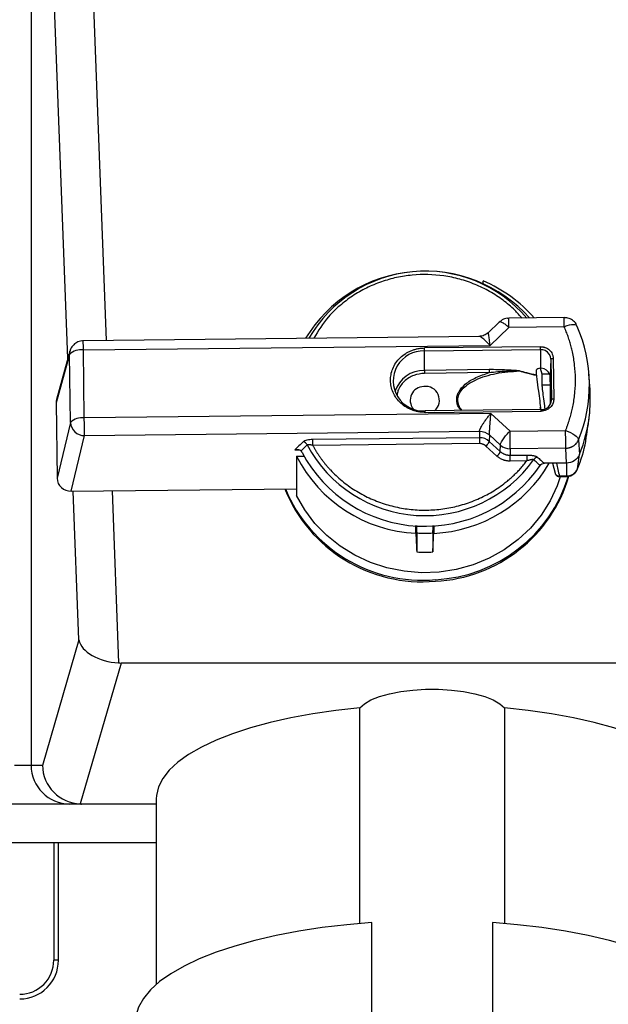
# Model space of a CAD drawing. Header units: inches. Extents: x 1.5 to 64.5, y 1.5 to 49.5.
# Tile 18 of 27: x 13.3 to 17.1, y 30.1 to 36.5. Entities that reach past the tile are written whole.
import ezdxf

# ---------------------------------------------------------------- set-up
doc = ezdxf.new("R2010")
doc.units = ezdxf.units.IN
doc.header["$LTSCALE"] = 6
doc.header["$MEASUREMENT"] = 0
doc.layers.add('DIMENSIONS', color=140, linetype='Continuous', lineweight=25)
doc.styles.add('SLDTEXTSTYLE0', font='TXT', dxfattribs={"width": 0.7})
doc.dimstyles.new('SLDDIMSTYLE0', dxfattribs={"dimtxt": 0.509766, "dimasz": 0.78, "dimexe": 0, "dimexo": 0.0625, "dimgap": 0.127441, "dimtad": 0, "dimtih": 1, "dimtoh": 1, "dimrnd": 1e-09, "dimzin": 12, "dimdsep": 46, "dimtxsty": 'SLDTEXTSTYLE0', "dimsah": 1, "dimcen": 0.09, "dimadec": 0, "dimazin": 3, "dimtfac": 1, "dimtofl": 0, "dimtmove": 0, "dimatfit": 3, "dimfxl": 0, "dimfrac": 2, "dimtolj": 1, "dimtzin": 12, "dimarcsym": 0})

# ---------------------------------------------------------------- blocks, each defined once
blk = doc.blocks.new('_D_1')
at = {"layer": 'DIMENSIONS'}
for p, q in [((11.5189, 31.6735), (11.5189, 30.8285)), ((19.2589, 31.6735), (19.2589, 19.6132)), ((11.5189, 30.4685), (11.5189, 29.1405)), ((11.5189, 28.7805), (11.5189, 19.6132)), ((11.5189, 20.3632), (13.6866, 20.3632)), ((14.3773, 20.3632), (14.2061, 20.3632)), ((14.2061, 20.3632), (14.2061, 19.553)), ((16.3162, 20.3632), (16.4873, 20.3632)), ((16.4873, 20.3632), (16.4873, 19.553)), ((19.2589, 20.3632), (17.0069, 20.3632)), ((14.2061, 19.553), (14.3773, 19.553)), ((16.4873, 19.553), (16.3162, 19.553))]:
    blk.add_line(p, q, dxfattribs=at)
for points in [[(11.5189, 20.3632), (12.2989, 20.2432), (12.2989, 20.4832)], [(19.2589, 20.3632), (18.4789, 20.4832), (18.4789, 20.2432)]]:
    blk.add_solid(points, dxfattribs=at)
at = {"layer": 'DIMENSIONS', "char_height": 0.5, "attachment_point": 1, "style": 'SLDTEXTSTYLE0'}
for s, insert in [('7.74', (14.5893, 21.1219)), ('196.6', (14.3773, 20.1976))]:
    blk.add_mtext(s, dxfattribs=dict(at, insert=insert))
blk = doc.blocks.new('_D_5')
at = {"layer": 'DIMENSIONS'}
for p, q in [((11.9452, 31.1537), (11.9452, 29.5862)), ((18.8322, 31.1537), (18.8322, 22.3381)), ((11.9452, 29.2262), (11.9452, 22.3381)), ((11.9452, 23.0881), (13.6866, 23.0881)), ((14.3773, 23.0881), (14.2061, 23.0881)), ((14.2061, 23.0881), (14.2061, 22.278)), ((16.3162, 23.0881), (16.4873, 23.0881)), ((16.4873, 23.0881), (16.4873, 22.278)), ((18.8322, 23.0881), (17.0069, 23.0881)), ((14.2061, 22.278), (14.3773, 22.278)), ((16.4873, 22.278), (16.3162, 22.278))]:
    blk.add_line(p, q, dxfattribs=at)
for points in [[(11.9452, 23.0881), (12.7252, 22.9681), (12.7252, 23.2081)], [(18.8322, 23.0881), (18.0522, 23.2081), (18.0522, 22.9681)]]:
    blk.add_solid(points, dxfattribs=at)
at = {"layer": 'DIMENSIONS', "char_height": 0.5, "attachment_point": 1, "style": 'SLDTEXTSTYLE0'}
for s, insert in [('6.89', (14.5893, 23.8468)), ('174.9', (14.3773, 22.9225))]:
    blk.add_mtext(s, dxfattribs=dict(at, insert=insert))

msp = doc.modelspace()

# ---------------------------------------------------------------- linework, layer by layer
for p, q in [((13.6463, 40.5819), (13.8828, 34.3998)), ((13.3977, 40.4964), (13.3977, 31.6537)), ((13.6353, 34.2837), (13.3977, 40.4964)), ((16.3182, 34.7655), (16.3182, 34.7847)), ((16.4207, 34.519), (16.3497, 34.4506)), ((16.8404, 34.5481), (16.4821, 34.5441)), ((16.4831, 34.4849), (16.3617, 34.3681)), ((16.8414, 34.4889), (16.4831, 34.4849)), ((16.2909, 34.4265), (13.7344, 34.3981)), ((13.6458, 34.3098), (13.5595, 33.9969)), ((13.6487, 34.332), (13.5624, 34.019)), ((13.6513, 33.8705), (13.6458, 34.3098)), ((13.7354, 34.3389), (16.3617, 34.3681)), ((13.741, 33.8996), (13.7354, 34.3389)), ((16.6876, 34.36), (15.9376, 34.3517)), ((15.9378, 34.3326), (16.6877, 34.3409)), ((15.9379, 34.2069), (15.9378, 34.3326)), ((16.6877, 34.3409), (16.6878, 34.2206)), ((16.7549, 34.2793), (16.7494, 34.171)), ((16.7549, 34.2793), (16.7582, 34.0162)), ((16.7699, 34.2845), (16.7732, 34.0214)), ((16.3556, 34.2116), (15.9379, 34.2069)), ((16.3558, 34.1924), (15.938, 34.1878)), ((16.6862, 34.221), (16.6967, 34.1854)), ((16.6967, 34.1854), (16.6967, 34.1136)), ((16.6967, 34.1854), (16.7445, 34.1854)), ((17.0068, 34.1048), (17.0006, 34.1856)), ((16.6967, 34.1136), (16.7513, 34.1136)), ((13.5595, 33.9969), (13.5656, 33.5092)), ((16.7578, 34.0087), (16.7582, 34.0162)), ((16.3672, 33.9287), (13.741, 33.8996)), ((16.6926, 33.9539), (15.9427, 33.9455)), ((15.9428, 33.9357), (16.6928, 33.944)), ((16.3672, 33.9287), (16.4916, 33.8146)), ((16.6906, 33.9539), (16.6865, 33.9669)), ((13.6513, 33.8705), (13.5656, 33.5092)), ((17.0016, 33.896), (17.0025, 33.9034)), ((13.742, 33.785), (16.2938, 33.8134)), ((16.2938, 33.8134), (16.2926, 33.7719)), ((16.4916, 33.8146), (16.8498, 33.8186)), ((13.6568, 33.4258), (13.742, 33.785)), ((16.2926, 33.7719), (15.2166, 33.7599)), ((16.3577, 33.7893), (16.3565, 33.7478)), ((16.3565, 33.7478), (16.4275, 33.6827)), ((16.4287, 33.7242), (16.3577, 33.7893)), ((16.9339, 33.7586), (16.9385, 33.6621)), ((16.9804, 33.7477), (16.9812, 33.7543)), ((16.9812, 33.7543), (16.9852, 33.7851)), ((15.1005, 33.6927), (15.1292, 33.693)), ((16.2929, 33.7337), (15.2169, 33.7218)), ((16.4066, 33.6525), (16.3356, 33.7177)), ((16.4275, 33.6827), (16.4287, 33.7242)), ((16.4926, 33.7001), (16.4914, 33.6586)), ((16.8509, 33.7041), (16.4926, 33.7001)), ((16.8556, 33.608), (16.8509, 33.7041)), ((15.1124, 33.6517), (15.1124, 33.3986)), ((15.1124, 33.6517), (15.1601, 33.6517)), ((16.4914, 33.6586), (16.5986, 33.6598)), ((16.599, 33.6216), (16.4918, 33.6205)), ((16.9272, 33.571), (16.9385, 33.6621)), ((16.7903, 33.6072), (16.7125, 33.6064)), ((16.7662, 33.607), (16.7813, 33.5414)), ((16.7798, 33.5463), (16.7807, 33.5441)), ((16.8556, 33.608), (16.7903, 33.6072)), ((16.8556, 33.608), (16.8555, 33.5242)), ((16.8085, 33.5202), (16.8554, 33.5207)), ((16.8555, 33.5242), (16.8096, 33.5237)), ((13.6568, 33.4258), (15.1124, 33.4419)), ((13.7049, 32.4646), (13.6682, 33.4259)), ((13.92, 33.4287), (13.9625, 32.3156)), ((15.8822, 33.1535), (15.8822, 33.2036)), ((15.9982, 33.2036), (15.9982, 33.1535)), ((15.8882, 33.1558), (15.8882, 33.0334)), ((15.9922, 33.1558), (15.9922, 33.0334)), ((13.7049, 32.4646), (13.4708, 31.6537)), ((13.9783, 32.3152), (13.7151, 31.4039)), ((17.9022, 32.3152), (13.9783, 32.3152)), ((15.5203, 30.6313), (15.5203, 32.025)), ((16.4551, 32.025), (16.4551, 30.6313)), ((13.3977, 31.6537), (13.2902, 31.6537)), ((13.4708, 31.6537), (13.3977, 31.6537)), ((13.724, 31.4037), (13.6463, 31.4037)), ((14.2057, 31.4037), (13.724, 31.4037)), ((14.2057, 31.4369), (14.2057, 30.2371)), ((14.2057, 31.1537), (12.2452, 31.1537)), ((13.5439, 31.1537), (13.5439, 30.3935)), ((13.5739, 30.3935), (13.5739, 31.1537)), ((15.5981, 30.004), (15.5981, 30.6374)), ((16.3774, 30.6374), (16.3774, 30.004)), ((13.5739, 30.3935), (13.5439, 30.3935))]:
    msp.add_line(p, q)
at = {"flags": 128}
for points in [[(13.6458, 34.3098), (13.6473, 34.3264), (13.6486, 34.3317)], [(16.7549, 34.2793), (16.7552, 34.2802), (16.7561, 34.2812), (16.7575, 34.2821), (16.7594, 34.2829), (16.7616, 34.2835), (16.7642, 34.284), (16.767, 34.2843), (16.7699, 34.2845)], [(16.7732, 34.0214), (16.7703, 34.0212), (16.7675, 34.0209), (16.7649, 34.0204), (16.7627, 34.0198), (16.7608, 34.019), (16.7594, 34.0181), (16.7585, 34.0172), (16.7582, 34.0162)], [(15.9427, 33.9455), (15.9427, 33.9454), (15.9427, 33.9447)], [(16.8154, 33.5194), (16.795, 33.4605), (16.7497, 33.3631), (16.6919, 33.2718), (16.6224, 33.1879), (16.5425, 33.1127), (16.4532, 33.0475), (16.356, 32.9931), (16.2523, 32.9505), (16.1439, 32.9204), (16.0323, 32.903), (15.9193, 32.8989), (15.8066, 32.9079), (15.6959, 32.9301), (15.5891, 32.9649), (15.4876, 33.0119), (15.3932, 33.0704), (15.3072, 33.1395), (15.231, 33.218), (15.1657, 33.3048), (15.1124, 33.3986)], [(16.8554, 33.5207), (16.8555, 33.5212), (16.8555, 33.5242)], [(15.5203, 32.025), (15.5501, 32.0518), (15.5928, 32.0764), (15.6473, 32.0981), (15.7119, 32.1164), (15.7846, 32.1305), (15.8634, 32.1402), (15.9459, 32.1451), (16.0296, 32.1451), (16.112, 32.1402), (16.1908, 32.1305), (16.2636, 32.1164), (16.3281, 32.0981), (16.3826, 32.0764), (16.4254, 32.0518), (16.4551, 32.025)], [(15.5203, 32.025), (15.3665, 32.0081), (15.2179, 31.9866), (15.0755, 31.9605), (14.9407, 31.9301), (14.8145, 31.8956), (14.6978, 31.8574), (14.5918, 31.8157), (14.4973, 31.771), (14.415, 31.7234), (14.3456, 31.6736), (14.2897, 31.6218), (14.2477, 31.5684), (14.22, 31.514), (14.2069, 31.4589), (14.2057, 31.4369)], [(17.7697, 31.4369), (17.7686, 31.4589), (17.7554, 31.514), (17.7277, 31.5684), (17.6858, 31.6218), (17.6299, 31.6736), (17.5605, 31.7234), (17.4782, 31.771), (17.3836, 31.8157), (17.2776, 31.8574), (17.161, 31.8956), (17.0347, 31.9301), (16.8999, 31.9605), (16.7576, 31.9866), (16.6089, 32.0081), (16.4551, 32.025)], [(15.5981, 30.6374), (15.4362, 30.6233), (15.2785, 30.6045), (15.1262, 30.5811), (14.9804, 30.5532), (14.8423, 30.5211), (14.7128, 30.485), (14.5931, 30.4452), (14.4839, 30.402), (14.3861, 30.3557), (14.3005, 30.3067), (14.2277, 30.2553), (14.1683, 30.2019), (14.1226, 30.1469), (14.0911, 30.0908), (14.0741, 30.034), (14.0707, 29.9954)], [(17.9047, 29.9954), (17.9014, 30.034), (17.8843, 30.0908), (17.8528, 30.1469), (17.8072, 30.2019), (17.7477, 30.2553), (17.6749, 30.3067), (17.5893, 30.3557), (17.4915, 30.402), (17.3824, 30.4452), (17.2626, 30.485), (17.1332, 30.5211), (16.995, 30.5532), (16.8493, 30.5811), (16.6969, 30.6045), (16.5392, 30.6233), (16.3774, 30.6374)]]:
    msp.add_lwpolyline(points, dxfattribs=at)
for centre, radius, start, end in [((15.9418, 33.9459), 0.9028, 41.62983, 148.76121), ((15.9419, 33.9841), 0.8644, 40.49566, 150.1504), ((15.9639, 33.9522), 0.9048, 41.01077, 66.94502), ((13.1471, 34.4582), 3.3362, 0.45846, 1.47555), ((14.577, 34.4803), 2.2644, 0.21777, 1.71624), ((16.0595, 34.1138), 0.9438, 337.89377, 23.54736), ((11.471, 34.3303), 2.2644, 0.21777, 1.71624), ((13.7191, 34.2366), 0.1036, 80.91034, 135.0494), ((15.9305, 34.1385), 0.1942, 87.85388, 273.58726), ((13.6808, 34.3212), 2.257, 0.28788, 0.7736), ((14.4307, 34.3295), 2.257, 0.28788, 0.7736), ((16.6886, 34.2711), 0.0698, 65.10798, 90.71632), ((16.6926, 34.2775), 0.0624, 1.63863, 65.93801), ((15.9354, 34.0096), 0.1974, 89.30017, 162.30827), ((18.1949, 34.2183), 2.257, 180.28788, 180.7736), ((16.6899, 34.1609), 0.0598, 18.19151, 87.14075), ((15.9348, 34.014), 0.0887, 90.87764, 219.53747), ((15.9455, 34.0146), 0.089, 309.71902, 97.80886), ((16.6939, 34.0174), 0.0644, 268.89435, 358.89662), ((15.569, 33.9343), 0.3738, 0.21064, 1.72338), ((16.1397, 33.9396), 0.5531, 0.45574, 1.47827), ((16.0549, 34.0255), 0.9554, 337.64301, 354.06882), ((13.7246, 33.7973), 0.1036, 80.91034, 135.0494), ((13.7416, 33.8754), 0.0904, 183.13715, 270.30713), ((0.0752, 33.7154), 13.667, 0.29191, 0.77201), ((2.8258, 33.6305), 13.667, 0.29191, 0.77201), ((3.184, 33.6345), 13.667, 0.29191, 0.77201), ((16.0502, 33.9314), 0.9482, 337.66043, 348.82922), ((15.9414, 34.098), 0.8992, 208.02259, 325.77866), ((15.9416, 34.1303), 0.8624, 208.06631, 324.46528), ((16.4915, 33.7941), 0.094, 228.06675, 270.69206), ((15.9248, 34.0631), 0.9106, 206.86181, 267.31864), ((15.9541, 34.0671), 0.9147, 272.76737, 329.77934), ((16.8558, 33.602), 0.0778, 269.74137, 336.5372), ((15.9627, 33.7892), 0.9466, 272.78295, 343.7098), ((15.9624, 33.8001), 0.9473, 272.79608, 342.9788), ((15.9255, 33.7992), 0.9591, 201.92532, 274.9714), ((15.9257, 33.8102), 0.9598, 202.61207, 274.95659), ((15.9402, 33.9841), 0.8299, 266.40774, 273.59226), ((15.9402, 34.0003), 0.9683, 266.92158, 273.07842), ((13.647, 31.653), 0.2493, 179.84307, 269.8422), ((13.3239, 30.3935), 0.25, 270, 0)]:
    msp.add_arc(centre, radius, start, end)
for centre, major_axis, ratio, start_param, end_param in [((15.9351, 39.0082), (-0.0099, 17.8281), 0.042174, 4.437879, 4.439854), ((16.7482, 33.9836), (-0.0006, 0.2036), 0.02256, 4.746968, 5.882234), ((13.6498, 33.9977), (0.0903, -0.0015), 0.936354, 2.904695, 3.169015), ((13.656, 33.5104), (0.0903, 0.0016), 0.936449, 3.136529, 4.705043), ((15.9402, 32.8497), (-0.7791, 15.5792), 0.00235, 1.547978, 1.551027), ((15.9402, 32.8497), (0.7791, 15.5792), 0.00235, 4.732158, 4.735207), ((15.9402, 32.8497), (-0.909, 18.1757), 0.00235, 1.553964, 1.56057), ((15.9402, 32.8497), (0.909, 18.1757), 0.00235, 4.722616, 4.729221), ((13.9536, 32.4646), (0.2502, -0.0305), 0.585553, 3.347077, 4.81949), ((13.9783, 32.5501), (0.2512, 0), 0.935143, 4.649764, 4.712389), ((13.7194, 31.6537), (-0.1513, 0.2012), 0.980994, 0.935153, 2.470191)]:
    msp.add_ellipse(centre, major_axis=major_axis, ratio=ratio, start_param=start_param, end_param=end_param)
for points, knots in [([(16.5675, 34.5451), (16.5525, 34.5623), (16.5159, 34.6044), (16.4458, 34.6624), (16.3602, 34.7189), (16.266, 34.7645), (16.1664, 34.7985), (16.031, 34.8265), (15.8921, 34.8298), (15.7576, 34.809), (15.6584, 34.7811), (15.5626, 34.7412), (15.4722, 34.6893), (15.3901, 34.6267), (15.2994, 34.5396), (15.2529, 34.4627), (15.2239, 34.4147)], [0, 0, 0, 0, 0.0443973, 0.1081715, 0.1741033, 0.2400478, 0.3059796, 0.3719241, 0.4992107, 0.5629754, 0.6267528, 0.6926847, 0.7586291, 0.824561, 0.8905054, 1, 1, 1, 1]), ([(16.4821, 34.5428), (16.4788, 34.5431), (16.4644, 34.5446), (16.4417, 34.5364), (16.4276, 34.5235), (16.4216, 34.5181)], [0, 0, 0, 0, 0.148397, 0.643999, 1, 1, 1, 1]), ([(16.4831, 34.4849), (16.4748, 34.4921), (16.4582, 34.5065), (16.4374, 34.5186), (16.4245, 34.5226), (16.4225, 34.5189), (16.4219, 34.5178)], [0, 0, 0, 0, 0.29219, 0.584379, 0.876569, 1, 1, 1, 1]), ([(16.9226, 34.4933), (16.921, 34.4979), (16.9156, 34.5131), (16.8949, 34.5323), (16.8675, 34.5468), (16.8483, 34.5468), (16.8403, 34.5468)], [0, 0, 0, 0, 0.138652, 0.457315, 0.776081, 1, 1, 1, 1]), ([(16.9247, 34.4908), (16.9241, 34.4986), (16.9151, 34.5028), (16.884, 34.502), (16.8631, 34.4972), (16.8414, 34.4889)], [0, 0, 0, 0, 0.5, 0.5, 1, 1, 1, 1]), ([(16.3502, 34.4509), (16.342, 34.4444), (16.3245, 34.4305), (16.302, 34.4278), (16.2901, 34.4263)], [0, 0, 0, 0, 0.469604, 1, 1, 1, 1]), ([(16.3617, 34.3681), (16.3602, 34.381), (16.3572, 34.4073), (16.3537, 34.4326), (16.3515, 34.4454), (16.3504, 34.4505), (16.35, 34.4504), (16.3498, 34.4504)], [0, 0, 0, 0, 0.305813, 0.617812, 0.766769, 0.9019, 1, 1, 1, 1]), ([(16.8498, 33.8186), (16.8522, 33.8245), (16.8569, 33.8363), (16.8634, 33.8542), (16.8696, 33.8722), (16.8754, 33.8903), (16.8807, 33.9085), (16.8857, 33.9267), (16.8902, 33.9451), (16.8944, 33.9636), (16.9026, 34.0044), (16.9115, 34.0679), (16.9148, 34.1545), (16.9093, 34.241), (16.898, 34.3093), (16.8861, 34.3596), (16.8769, 34.3925), (16.8664, 34.425), (16.8547, 34.4572), (16.8458, 34.4783), (16.8414, 34.4889)], [0, 0, 0, 0, 0.027589, 0.055137, 0.082656, 0.110158, 0.137655, 0.165159, 0.192681, 0.220233, 0.247827, 0.373902, 0.500005, 0.626079, 0.752183, 0.80181, 0.851337, 0.900832, 0.950363, 1, 1, 1, 1]), ([(13.7344, 34.3968), (13.7311, 34.3971), (13.7166, 34.3986), (13.6914, 34.3886), (13.6657, 34.3675), (13.6513, 34.3462), (13.6496, 34.3333), (13.6493, 34.3314)], [0, 0, 0, 0, 0.085857, 0.374401, 0.662947, 0.951497, 1, 1, 1, 1]), ([(16.3617, 34.3681), (16.3525, 34.3779), (16.3338, 34.3978), (16.3123, 34.416), (16.2991, 34.4241), (16.2931, 34.4268), (16.2913, 34.4263), (16.2909, 34.4262)], [0, 0, 0, 0, 0.327486, 0.661595, 0.821099, 0.965816, 1, 1, 1, 1]), ([(15.9428, 33.9357), (15.9401, 33.9357), (15.9347, 33.9357), (15.9266, 33.936), (15.9186, 33.9366), (15.9105, 33.9375), (15.8981, 33.9393), (15.8815, 33.9428), (15.8608, 33.9492), (15.8406, 33.9575), (15.8143, 33.9715), (15.7844, 33.9938), (15.7553, 34.0267), (15.7343, 34.0638), (15.7219, 34.1024), (15.7176, 34.1412), (15.7209, 34.1801), (15.7323, 34.219), (15.7524, 34.2565), (15.7807, 34.2901), (15.81, 34.313), (15.8359, 34.3276), (15.8559, 34.3364), (15.8764, 34.3432), (15.8947, 34.3475), (15.9107, 34.35), (15.9241, 34.3513), (15.9331, 34.3516), (15.9376, 34.3517)], [0, 0, 0, 0, 0.011673, 0.023324, 0.034971, 0.046627, 0.058309, 0.089191, 0.120101, 0.15227, 0.184469, 0.250118, 0.315768, 0.380053, 0.441772, 0.500003, 0.558234, 0.619953, 0.684238, 0.749887, 0.815537, 0.847705, 0.879904, 0.910785, 0.941696, 0.961136, 0.980547, 1, 1, 1, 1]), ([(16.6876, 34.36), (16.6893, 34.36), (16.6927, 34.36), (16.6978, 34.3596), (16.7028, 34.3589), (16.7078, 34.3579), (16.7127, 34.3566), (16.7212, 34.3539), (16.7327, 34.3484), (16.7458, 34.3386), (16.7565, 34.3266), (16.7633, 34.3145), (16.7673, 34.3035), (16.7694, 34.2941), (16.7697, 34.2877), (16.7699, 34.2845)], [0, 0, 0, 0, 0.040277, 0.080244, 0.12006, 0.159884, 0.199878, 0.240199, 0.370046, 0.500057, 0.629904, 0.759916, 0.840122, 0.919722, 1, 1, 1, 1]), ([(15.938, 34.1878), (15.9148, 34.1852), (15.8789, 34.1812), (15.8361, 34.159), (15.8066, 34.1363), (15.7834, 34.108), (15.7657, 34.0785), (15.763, 34.0573), (15.7618, 34.0477)], [0, 0, 0, 0, 0.276629, 0.425543, 0.577618, 0.729692, 0.878606, 1, 1, 1, 1]), ([(16.1759, 33.9481), (16.1704, 33.9536), (16.1583, 33.9656), (16.1492, 33.9898), (16.1449, 34.0159), (16.1483, 34.0424), (16.1633, 34.079), (16.203, 34.1226), (16.2715, 34.1644), (16.3266, 34.1827), (16.3558, 34.1924)], [0, 0, 0, 0, 0.062308, 0.138452, 0.21125, 0.283996, 0.360193, 0.53869, 0.755297, 1, 1, 1, 1]), ([(16.1825, 33.9482), (16.1825, 33.9482), (16.1724, 33.9571), (16.16, 33.9798), (16.1511, 34.0152), (16.1586, 34.0515), (16.1811, 34.0862), (16.2183, 34.1184), (16.29, 34.1586), (16.4034, 34.1931), (16.5013, 34.1998), (16.5522, 34.2033)], [0, 0, 0, 0, 0.000007, 0.073413, 0.139184, 0.204321, 0.278478, 0.368873, 0.474318, 0.726467, 1, 1, 1, 1]), ([(16.5526, 34.2035), (16.5518, 34.2038), (16.5495, 34.204), (16.545, 34.2045), (16.5369, 34.2051), (16.5206, 34.2062), (16.5019, 34.2072), (16.4832, 34.2082), (16.455, 34.2096), (16.4126, 34.2112), (16.3746, 34.2118), (16.3556, 34.2116)], [0, 0, 0, 0, 0.009059, 0.018118, 0.0362361, 0.0724721, 0.1449443, 0.1811804, 0.2174164, 0.3623607, 0.507305, 0.507305, 0.507305, 0.507305]), ([(16.3558, 34.1924), (16.374, 34.1951), (16.4111, 34.1992), (16.4535, 34.2019), (16.4818, 34.203), (16.5007, 34.2036), (16.5197, 34.2038), (16.5362, 34.2038), (16.5445, 34.2037), (16.5491, 34.2035), (16.5514, 34.2034), (16.5522, 34.2033)], [0, 0, 0, 0, 0.1449443, 0.2898886, 0.3261247, 0.3623607, 0.4348329, 0.4710689, 0.489187, 0.498246, 0.507305, 0.507305, 0.507305, 0.507305]), ([(16.5522, 34.2033), (16.5662, 34.1985), (16.6028, 34.1891), (16.6401, 34.1801), (16.6615, 34.175)], [0, 0, 0, 0, 0.1487893, 0.347175, 0.347175, 0.347175, 0.347175]), ([(16.6615, 34.1759), (16.6403, 34.1808), (16.6032, 34.1896), (16.5668, 34.1988), (16.5526, 34.2035)], [0, 0, 0, 0, 0.1952497, 0.344039, 0.344039, 0.344039, 0.344039]), ([(16.6878, 34.2206), (16.6807, 34.2201), (16.6742, 34.2188), (16.6646, 34.2149), (16.6619, 34.2124), (16.6619, 34.2098)], [0, 0, 0, 0, 0.5, 0.5, 1, 1, 1, 1]), ([(16.6615, 34.175), (16.6615, 34.1751), (16.6615, 34.1753), (16.6615, 34.1754), (16.6615, 34.1755), (16.6615, 34.1756), (16.6615, 34.1756), (16.6615, 34.1757), (16.6615, 34.1758), (16.6615, 34.1759)], [0, 0, 0, 0, 0.00002273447, 0.00002273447, 0.00002273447, 0.00003893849, 0.00003893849, 0.00003893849, 0.00005515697, 0.00005515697, 0.00005515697, 0.00005515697]), ([(16.6615, 34.175), (16.6622, 34.1665), (16.6642, 34.1412), (16.673, 34.0846), (16.682, 34.0148), (16.6869, 33.9702), (16.6873, 33.9516), (16.6873, 33.951)], [0, 0, 0, 0, 0.182121, 0.5433197, 0.7924555, 0.9935561, 1, 1, 1, 1]), ([(16.7467, 34.1795), (16.7471, 34.1789), (16.7478, 34.1775), (16.7486, 34.1754), (16.7492, 34.1733), (16.7493, 34.1718), (16.7494, 34.171)], [0, 0, 0, 0, 0.256881, 0.508977, 0.756581, 1, 1, 1, 1]), ([(16.6967, 34.1136), (16.6973, 34.1045), (16.6983, 34.0863), (16.7054, 34.0372), (16.7123, 33.9922), (16.7146, 33.9641), (16.7151, 33.9573)], [0, 0, 0, 0, 0.299248, 0.598277, 0.902943, 1, 1, 1, 1]), ([(17.0052, 33.9268), (17.0065, 33.9474), (17.009, 33.9882), (17.0096, 34.0484), (17.0084, 34.0887), (17.0068, 34.1037), (17.0067, 34.1048)], [0, 0, 0, 0, 0.329721, 0.652645, 0.975568, 1, 1, 1, 1]), ([(16.7732, 34.0214), (16.7732, 34.0198), (16.7732, 34.0165), (16.7727, 34.0118), (16.772, 34.007), (16.7709, 34.0023), (16.7696, 33.9977), (16.7666, 33.9898), (16.7609, 33.9789), (16.7504, 33.9667), (16.7376, 33.9566), (16.7248, 33.9502), (16.7131, 33.9464), (16.703, 33.9445), (16.6962, 33.9442), (16.6928, 33.944)], [0, 0, 0, 0, 0.0402768, 0.0802439, 0.1200595, 0.1598842, 0.1998781, 0.2401995, 0.3700459, 0.5000575, 0.629904, 0.7599156, 0.840122, 0.9197222, 1, 1, 1, 1]), ([(16.2938, 33.8134), (16.2938, 33.814), (16.2939, 33.8152), (16.2944, 33.8173), (16.295, 33.8196), (16.2958, 33.8221), (16.2968, 33.8249), (16.298, 33.8279), (16.3008, 33.834), (16.3063, 33.8446), (16.3156, 33.8602), (16.3273, 33.8775), (16.338, 33.8924), (16.348, 33.9053), (16.3569, 33.9165), (16.3636, 33.9244), (16.3672, 33.9287)], [0, 0, 0, 0, 0.029393, 0.058984, 0.088826, 0.118974, 0.149479, 0.180391, 0.211758, 0.329579, 0.459456, 0.586077, 0.732537, 0.801344, 0.890499, 1, 1, 1, 1]), ([(16.3577, 33.7893), (16.3577, 33.79), (16.3577, 33.7912), (16.3578, 33.7935), (16.3579, 33.796), (16.358, 33.7989), (16.3582, 33.802), (16.3583, 33.8054), (16.3587, 33.8109), (16.3593, 33.8228), (16.3601, 33.8359), (16.3608, 33.8468), (16.3611, 33.851), (16.3615, 33.8569), (16.3621, 33.8646), (16.3628, 33.874), (16.3637, 33.8853), (16.3647, 33.8984), (16.3659, 33.9133), (16.3668, 33.9234), (16.3672, 33.9287)], [0, 0, 0, 0, 0.02972, 0.059511, 0.089444, 0.119577, 0.149963, 0.180642, 0.211651, 0.291135, 0.459024, 0.476401, 0.503636, 0.541037, 0.589017, 0.648031, 0.718498, 0.800698, 0.89465, 1, 1, 1, 1]), ([(16.9852, 33.7851), (16.9861, 33.7915), (16.988, 33.805), (16.9934, 33.8388), (16.9983, 33.8705), (17.0008, 33.8911), (17.0014, 33.8961)], [0, 0, 0, 0, 0.2832, 0.603668, 0.904377, 1, 1, 1, 1]), ([(16.4287, 33.7242), (16.4289, 33.7283), (16.4307, 33.734), (16.4372, 33.7475), (16.4419, 33.7553), (16.4535, 33.772), (16.4604, 33.7809), (16.4754, 33.7983), (16.4835, 33.8068), (16.4916, 33.8146)], [0, 0, 0, 0, 0.25, 0.25, 0.5, 0.5, 0.75, 0.75, 1, 1, 1, 1]), ([(16.8498, 33.8186), (16.8718, 33.8108), (16.8928, 33.8001), (16.9242, 33.7777), (16.9333, 33.7668), (16.9339, 33.7586)], [0, 0, 0, 0, 0.5, 0.5, 1, 1, 1, 1]), ([(15.2169, 33.7218), (15.2168, 33.7301), (15.2166, 33.7469), (15.2166, 33.7575), (15.2166, 33.7599)], [0, 0, 0, 0, 0.571429, 1, 1, 1, 1]), ([(16.2926, 33.7719), (16.2926, 33.7695), (16.2927, 33.7589), (16.2928, 33.742), (16.2929, 33.7337)], [0, 0, 0, 0, 0.428571, 1, 1, 1, 1]), ([(16.3356, 33.7177), (16.3417, 33.7236), (16.3524, 33.7364), (16.3564, 33.7455), (16.3565, 33.7478)], [0, 0, 0, 0, 0.571429, 1, 1, 1, 1]), ([(16.8509, 33.7041), (16.8529, 33.7042), (16.8569, 33.7043), (16.8627, 33.705), (16.8681, 33.7059), (16.8732, 33.7071), (16.878, 33.7084), (16.8823, 33.7099), (16.8863, 33.7115), (16.89, 33.7131), (16.8933, 33.7148), (16.8962, 33.7164), (16.8989, 33.7179), (16.9055, 33.7221), (16.9146, 33.7295), (16.924, 33.7404), (16.9301, 33.75), (16.9328, 33.756), (16.9339, 33.7586)], [0, 0, 0, 0, 0.056973, 0.111167, 0.162582, 0.211218, 0.257075, 0.300153, 0.340451, 0.37797, 0.412709, 0.444668, 0.473847, 0.500247, 0.667195, 0.806162, 0.917107, 1, 1, 1, 1]), ([(15.1005, 33.6927), (15.1021, 33.6931), (15.1051, 33.6938), (15.1091, 33.6944), (15.1136, 33.6949), (15.1185, 33.695), (15.1243, 33.6945), (15.1296, 33.6934), (15.1343, 33.6915), (15.1382, 33.6891), (15.1402, 33.687), (15.1411, 33.6861)], [0, 0, 0, 0, 0.109461, 0.19946, 0.270016, 0.413188, 0.536873, 0.674677, 0.797222, 0.905282, 1, 1, 1, 1]), ([(15.2169, 33.7218), (15.2154, 33.7222), (15.2125, 33.723), (15.2084, 33.724), (15.2045, 33.7248), (15.201, 33.7255), (15.1978, 33.7259), (15.1941, 33.7263), (15.1901, 33.7265), (15.1861, 33.7262), (15.1828, 33.7256), (15.1813, 33.7249), (15.1806, 33.7246)], [0, 0, 0, 0, 0.104054, 0.201753, 0.29309, 0.378065, 0.4567, 0.529033, 0.659371, 0.780679, 0.893838, 1, 1, 1, 1]), ([(15.2169, 33.7218), (15.2197, 33.7166), (15.2254, 33.7062), (15.2344, 33.6909), (15.2437, 33.6757), (15.2534, 33.6609), (15.2634, 33.6462), (15.2738, 33.6318), (15.2845, 33.6175), (15.2956, 33.6036), (15.307, 33.5898), (15.3188, 33.5762), (15.3498, 33.5423), (15.4041, 33.4911), (15.4881, 33.4306), (15.5797, 33.3806), (15.6764, 33.3429), (15.7763, 33.3172), (15.8778, 33.3038), (15.9802, 33.3024), (16.0831, 33.3134), (16.1848, 33.3368), (16.2835, 33.3729), (16.3764, 33.4207), (16.4426, 33.4663), (16.4863, 33.5021), (16.511, 33.5241), (16.5346, 33.5471), (16.5572, 33.571), (16.5788, 33.5958), (16.5923, 33.613), (16.599, 33.6216)], [0, 0, 0, 0, 0.011223, 0.022419, 0.033594, 0.044756, 0.055908, 0.067058, 0.078211, 0.089373, 0.10055, 0.111747, 0.122972, 0.1865, 0.250041, 0.31357, 0.37711, 0.438551, 0.500003, 0.561444, 0.622896, 0.686425, 0.749965, 0.813494, 0.877034, 0.897588, 0.918069, 0.938514, 0.95896, 0.979443, 1, 1, 1, 1]), ([(16.3356, 33.7177), (16.3344, 33.7187), (16.3321, 33.7207), (16.3284, 33.7234), (16.3244, 33.7258), (16.3203, 33.7279), (16.315, 33.7301), (16.3085, 33.7321), (16.3008, 33.7335), (16.2956, 33.7337), (16.2929, 33.7337)], [0, 0, 0, 0, 0.100577, 0.200252, 0.29965, 0.399395, 0.500109, 0.667121, 0.832783, 1, 1, 1, 1]), ([(16.4275, 33.6827), (16.4274, 33.6795), (16.422, 33.6692), (16.4112, 33.657), (16.4066, 33.6525)], [0, 0, 0, 0, 0.571429, 1, 1, 1, 1]), ([(16.4275, 33.6827), (16.4289, 33.6814), (16.4318, 33.6789), (16.4364, 33.6754), (16.4412, 33.6722), (16.4463, 33.6694), (16.4515, 33.6668), (16.4569, 33.6646), (16.4624, 33.6627), (16.4681, 33.6612), (16.4739, 33.66), (16.4797, 33.6592), (16.4855, 33.6587), (16.4895, 33.6586), (16.4914, 33.6586)], [0, 0, 0, 0, 0.083338, 0.166673, 0.250007, 0.333338, 0.416669, 0.5, 0.583331, 0.666662, 0.749993, 0.833327, 0.916662, 1, 1, 1, 1]), ([(16.4918, 33.6205), (16.4895, 33.6205), (16.485, 33.6205), (16.4783, 33.6209), (16.4717, 33.6217), (16.4651, 33.6229), (16.4586, 33.6244), (16.4521, 33.6263), (16.4442, 33.629), (16.435, 33.633), (16.4248, 33.6385), (16.4152, 33.645), (16.4095, 33.65), (16.4066, 33.6525)], [0, 0, 0, 0, 0.0719803, 0.1434022, 0.2144904, 0.2854726, 0.3565779, 0.4280339, 0.5000649, 0.6256153, 0.7499729, 0.8743605, 1, 1, 1, 1]), ([(16.4918, 33.6205), (16.4917, 33.6267), (16.4915, 33.643), (16.4914, 33.6554), (16.4914, 33.6586)], [0, 0, 0, 0, 0.428571, 1, 1, 1, 1]), ([(16.5986, 33.6598), (16.6004, 33.6598), (16.6039, 33.6598), (16.6091, 33.6597), (16.6142, 33.6595), (16.621, 33.6591), (16.6293, 33.6583), (16.6389, 33.6568), (16.6476, 33.6548), (16.6546, 33.6526), (16.6599, 33.6504), (16.6639, 33.6483), (16.6658, 33.6468), (16.6667, 33.6461)], [0, 0, 0, 0, 0.063286, 0.125902, 0.188057, 0.249967, 0.376313, 0.499641, 0.626163, 0.750407, 0.835997, 0.918771, 1, 1, 1, 1]), ([(16.5986, 33.6598), (16.5986, 33.6574), (16.5987, 33.6468), (16.5989, 33.6299), (16.599, 33.6216)], [0, 0, 0, 0, 0.428571, 1, 1, 1, 1]), ([(16.6434, 33.6291), (16.643, 33.6293), (16.642, 33.6296), (16.6401, 33.6299), (16.6379, 33.63), (16.6353, 33.63), (16.6323, 33.6298), (16.629, 33.6294), (16.6243, 33.6286), (16.6178, 33.6272), (16.6089, 33.6249), (16.6025, 33.6228), (16.599, 33.6216)], [0, 0, 0, 0, 0.054594, 0.112416, 0.173859, 0.239242, 0.308819, 0.382789, 0.461308, 0.61246, 0.792048, 1, 1, 1, 1]), ([(16.6849, 33.5923), (16.678, 33.5985), (16.6642, 33.6108), (16.6503, 33.623), (16.6434, 33.6291)], [0, 0, 0, 0, 0.506235, 1, 1, 1, 1]), ([(16.6667, 33.6461), (16.6743, 33.6396), (16.6896, 33.6264), (16.7048, 33.6131), (16.7125, 33.6064)], [0, 0, 0, 0, 0.492592, 1, 1, 1, 1]), ([(16.9385, 33.6621), (16.9321, 33.6464), (16.9206, 33.6326), (16.8912, 33.6135), (16.8735, 33.6082), (16.8556, 33.608)], [0, 0, 0, 0, 0.5, 0.5, 1, 1, 1, 1]), ([(16.6849, 33.5923), (16.6878, 33.5967), (16.692, 33.6002), (16.7016, 33.605), (16.707, 33.6063), (16.7125, 33.6064)], [0, 0, 0, 0, 0.5, 0.5, 1, 1, 1, 1]), ([(16.7903, 33.6072), (16.7935, 33.5934), (16.8, 33.5655), (16.8064, 33.5377), (16.8096, 33.5237)], [0, 0, 0, 0, 0.497167, 1, 1, 1, 1]), ([(16.8554, 33.5207), (16.865, 33.5219), (16.8847, 33.5242), (16.9095, 33.541), (16.9219, 33.558), (16.9261, 33.5678), (16.9266, 33.569)], [0, 0, 0, 0, 0.315362, 0.649305, 0.956027, 1, 1, 1, 1]), ([(16.7815, 33.5414), (16.7823, 33.5396), (16.7841, 33.5356), (16.7888, 33.5306), (16.795, 33.5266), (16.8021, 33.524), (16.8071, 33.5238), (16.8096, 33.5237)], [0, 0, 0, 0, 0.1693429, 0.3768365, 0.5845104, 0.7923558, 1, 1, 1, 1]), ([(16.7827, 33.5391), (16.7831, 33.5379), (16.7848, 33.533), (16.7912, 33.5268), (16.8008, 33.5212), (16.8081, 33.5206), (16.8118, 33.5203)], [0, 0, 0, 0, 0.097155, 0.401014, 0.703935, 1, 1, 1, 1]), ([(16.8096, 33.5237), (16.8098, 33.5224), (16.8102, 33.5203), (16.8112, 33.5205), (16.8115, 33.5206)], [0, 0, 0, 0, 0.639733, 1, 1, 1, 1]), ([(13.6463, 31.4037), (13.6459, 31.4037), (13.6451, 31.4037), (13.6434, 31.4037), (13.6414, 31.4037), (13.6391, 31.4037), (13.6365, 31.4037), (13.6336, 31.4037), (13.6303, 31.4037), (13.6229, 31.4037), (13.6094, 31.4037), (13.5861, 31.4037), (13.5582, 31.4037), (13.516, 31.4037), (13.4546, 31.4037), (13.3849, 31.4037), (13.3263, 31.4037), (13.2809, 31.4037), (13.2357, 31.4037), (13.1989, 31.4037), (13.1705, 31.4037), (13.15, 31.4037), (13.13, 31.4037), (13.1171, 31.4037), (13.1107, 31.4037)], [0, 0, 0, 0, 0.015443, 0.030844, 0.046217, 0.061576, 0.076937, 0.092312, 0.107718, 0.123167, 0.186646, 0.250154, 0.313634, 0.377142, 0.500007, 0.622872, 0.686352, 0.74986, 0.813339, 0.876847, 0.907688, 0.938417, 0.969149, 1, 1, 1, 1]), ([(13.7151, 31.4039), (13.7166, 31.4038), (13.7196, 31.4037), (13.7225, 31.4037), (13.724, 31.4037)], [0, 0, 0, 0, 0.499314, 1, 1, 1, 1]), ([(13.3239, 30.1735), (13.3822, 30.1735), (13.4382, 30.1967), (13.5207, 30.2792), (13.5439, 30.3352), (13.5439, 30.3935)], [0, 0, 0, 0, 0.5, 0.5, 1, 1, 1, 1])]:
    msp.add_open_spline(points, degree=3, knots=knots)
for points in [[(16.3556, 34.2116), (16.3556, 34.2102), (16.3556, 34.2044), (16.3557, 34.1961), (16.3558, 34.1924)], [(16.5526, 34.2035), (16.5525, 34.2034), (16.5524, 34.2034), (16.5522, 34.2033)], [(16.6878, 34.2206), (16.6895, 34.2207), (16.6912, 34.2207), (16.6929, 34.2206)], [(16.2938, 33.8134), (16.3173, 33.8136), (16.3409, 33.8047), (16.3577, 33.7893)], [(15.1547, 33.7448), (15.1366, 33.7274), (15.1185, 33.71), (15.1005, 33.6927)], [(15.2166, 33.7599), (15.2036, 33.7598), (15.1774, 33.757), (15.1594, 33.7493), (15.1547, 33.7448)], [(15.1806, 33.7246), (15.1784, 33.7298), (15.171, 33.7394), (15.1601, 33.7441), (15.1547, 33.7448)], [(16.3565, 33.7478), (16.3397, 33.7633), (16.3161, 33.7721), (16.2926, 33.7719)], [(15.1411, 33.6861), (15.1542, 33.6989), (15.1674, 33.7117), (15.1806, 33.7246)], [(15.1411, 33.6861), (15.1434, 33.6831), (15.1457, 33.6796), (15.1477, 33.6755)], [(16.6667, 33.6461), (16.6574, 33.6446), (16.6483, 33.6379), (16.6434, 33.6291)]]:
    msp.add_open_spline(points, degree=3)

# ---------------------------------------------------------------- dimensions: what is measured, and where the dimension line sits
at = {"layer": 'DIMENSIONS'}
dim = msp.add_linear_dim(base=(19.2589, 20.3632), p1=(11.5189, 31.9735), p2=(19.2589, 31.9735), dimstyle='SLDDIMSTYLE0', dxfattribs=at)
dim.commit()
dim.dimension.update_dxf_attribs({"geometry": '_D_1', "text_midpoint": (15.3467, 20.3632), "dimtype": 160})
dim = msp.add_linear_dim(base=(18.8322, 23.0881), p1=(11.9452, 31.4537), p2=(18.8322, 31.4537), angle=0, dimstyle='SLDDIMSTYLE0', dxfattribs=at)
dim.commit()
dim.dimension.update_dxf_attribs({"geometry": '_D_5', "text_midpoint": (15.3467, 23.0881), "dimtype": 160})

doc.saveas('drawing.dxf')
